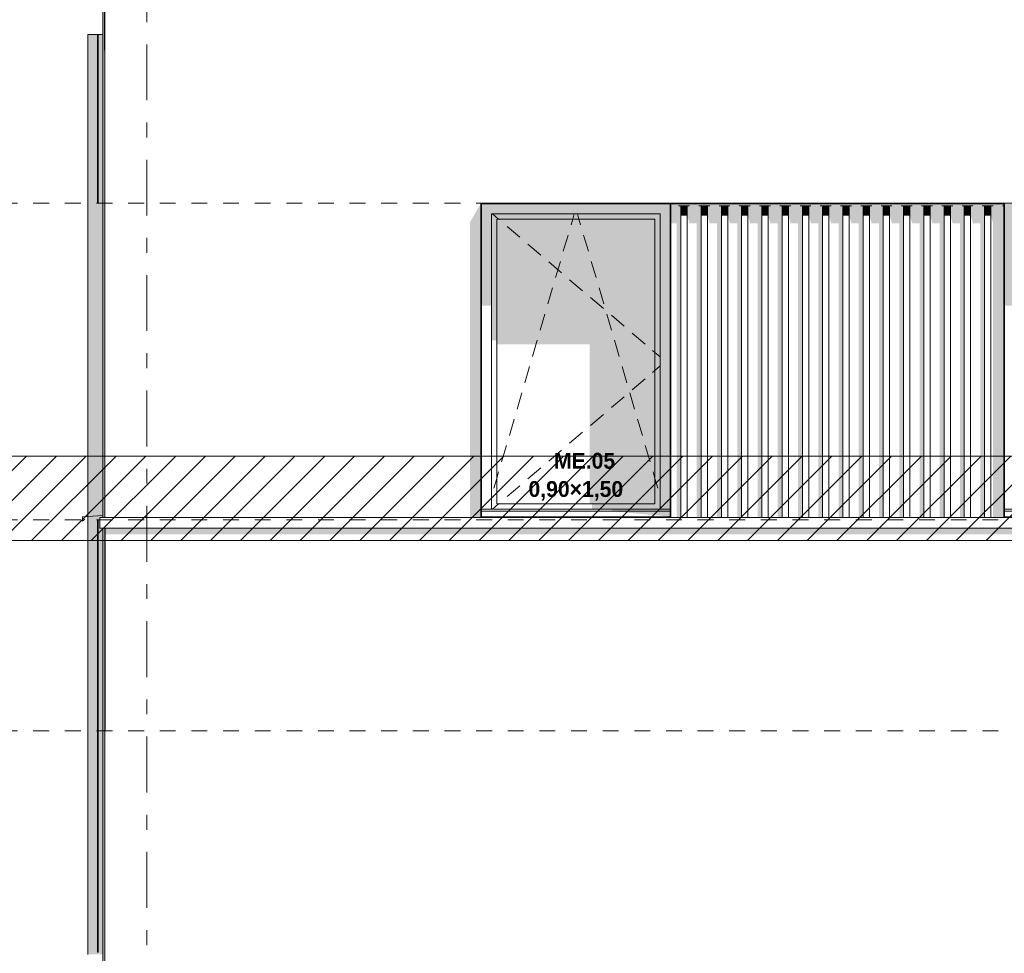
# Model space of a CAD drawing. Header units: millimetres. Extents: x -36476 to 2373, y -53000 to 10500.
# Tile 14 of 35: x -27839 to -23171, y 2505 to 6930. Entities that reach past the tile are written whole.
import ezdxf
from ezdxf.enums import TextEntityAlignment as Align

# ---------------------------------------------------------------- set-up
doc = ezdxf.new("R2010")
doc.units = ezdxf.units.MM
doc.header["$MEASUREMENT"] = 0
doc.linetypes.add('_TIRET COURT 1', pattern=[150, 75, -75])
doc.linetypes.add('Axe', pattern=[546.805537, 264.583325, -105.833328, 70.555556, -105.833328])
for name, color, linetype in [('Nouveau_0', 7, 'Continuous'), ('Nouveau_2D - Dessin général', 7, 'Continuous'), ('Nouveau_2D - Etiquettes 50ème', 7, 'Continuous'), ('Nouveau__Constr - Poutres', 7, 'Continuous'), ('Nouveau__Grille structurelle (axe_trame)', 7, 'Continuous'), ('Nouveau__Murs ext - Bardages', 7, 'Continuous'), ('Nouveau__Murs ext - Périphériques', 7, 'Continuous'), ('Nouveau_Exter - Equipements_Mobiliers', 7, 'Continuous'), ('Nouveau_Fenêtres Archicad', 7, 'Continuous')]:
    doc.layers.add(name, color=color, linetype=linetype)
doc.styles.add('STYLE_GENERE_1', font='arial.ttf')
doc.styles.add('STYLE_GENERE_3', font='GOTHIC.TTF')

# ---------------------------------------------------------------- blocks, each defined once
blk = doc.blocks.new('Élément de coupe_5')
at = {"layer": 'Nouveau__Murs ext - Périphériques', "color": 7, "linetype": 'Continuous', "lineweight": 5}
for p, q in [((-27435.6, 0), (-27435.6, 3560)), ((-27395.6, 0), (-27435.6, 0))]:
    blk.add_line(p, q, dxfattribs=at)
blk = doc.blocks.new('Élément de coupe_7')
at = {"layer": 'Nouveau__Murs ext - Périphériques', "linetype": 'Continuous', "lineweight": 13}
blk.add_hatch(color=7, dxfattribs=at).paths.add_polyline_path([(-10779.6, 4520), (-27435.6, 4520), (-27435.6, 4490.7), (-10779.6, 4490.7)])
at = {"layer": 'Nouveau__Murs ext - Périphériques', "color": 7, "linetype": 'Continuous', "lineweight": 30}
blk.add_line((-27435.6, 4520), (-27435.6, 3560), dxfattribs=at)
blk = doc.blocks.new('Élément de coupe_8')
at = {"layer": 'Nouveau__Murs ext - Périphériques', "linetype": 'Continuous', "lineweight": 13}
for points in [[(-25652.2, 6060), (-25704.7, 5968.4), (-25704.7, 4570), (-25652.2, 4570)], [(-24752.2, 5965.4), (-24724.6, 5965.4), (-24724.6, 4570), (-24715.1, 4570), (-24715.1, 6047.1), (-24663.5, 6047.1), (-24663.5, 5965.4), (-24628.6, 5965.4), (-24628.6, 4570), (-24619.1, 4570), (-24619.1, 6047.1), (-24567.5, 6047.1), (-24567.5, 5965.4), (-24532.6, 5965.4), (-24532.6, 4570), (-24523.1, 4570), (-24523.1, 6047.1), (-24471.5, 6047.1), (-24471.5, 5965.4), (-24436.6, 5965.4), (-24436.6, 4570), (-24427.1, 4570), (-24427.1, 6047.1), (-24375.5, 6047.1), (-24375.5, 5965.4), (-24340.6, 5965.4), (-24340.6, 4570), (-24331.1, 4570), (-24331.1, 6047.1), (-24279.5, 6047.1), (-24279.5, 5965.4), (-24244.6, 5965.4), (-24244.6, 4570), (-24235.1, 4570), (-24235.1, 6047.1), (-24183.5, 6047.1), (-24183.5, 5965.4), (-24148.6, 5965.4), (-24148.6, 4570), (-24139.1, 4570), (-24139.1, 6047.1), (-24087.5, 6047.1), (-24087.5, 5965.4), (-24052.6, 5965.4), (-24052.6, 4570), (-24043.1, 4570), (-24043.1, 6047.1), (-23991.5, 6047.1), (-23991.5, 5965.4), (-23956.6, 5965.4), (-23956.6, 4570), (-23947.1, 4570), (-23947.1, 6047.1), (-23895.5, 6047.1), (-23895.5, 5965.4), (-23860.6, 5965.4), (-23860.6, 4570), (-23851.1, 4570), (-23851.1, 6047.1), (-23799.5, 6047.1), (-23799.5, 5965.4), (-23764.6, 5965.4), (-23764.6, 4570), (-23755.1, 4570), (-23755.1, 6047.1), (-23703.5, 6047.1), (-23703.5, 5965.4), (-23668.6, 5965.4), (-23668.6, 4570), (-23659.1, 4570), (-23659.1, 6047.1), (-23607.5, 6047.1), (-23607.5, 5965.4), (-23572.6, 5965.4), (-23572.6, 4570), (-23563.1, 4570), (-23563.1, 6047.1), (-23511.5, 6047.1), (-23511.5, 5965.4), (-23476.6, 5965.4), (-23476.6, 4570), (-23467.1, 4570), (-23467.1, 6047.1), (-23415.5, 6047.1), (-23415.5, 5965.4), (-23380.6, 5965.4), (-23380.6, 4570), (-23371.1, 4570), (-23371.1, 6047.1), (-23319.5, 6047.1), (-23319.5, 5965.4), (-23284.6, 5965.4), (-23284.6, 4570), (-23275.1, 4570), (-23275.1, 6047.1), (-23223.5, 6047.1), (-23223.5, 4570), (-23179.1, 4570), (-23179.1, 6047.1), (-23172.2, 6047.1), (-23172.2, 6057), (-24752.2, 6057)]]:
    blk.add_hatch(color=7, dxfattribs=at).paths.add_polyline_path(points)
at = {"layer": 'Nouveau__Murs ext - Périphériques', "color": 7, "linetype": 'Continuous', "lineweight": 5}
blk.add_line((-27435.6, 6785.2), (-27435.6, 4570), dxfattribs=at)
blk = doc.blocks.new('Élément de coupe_10')
at = {"layer": 'Nouveau__Murs ext - Périphériques', "linetype": 'Continuous', "lineweight": 13}
blk.add_hatch(color=7, dxfattribs=at).paths.add_polyline_path([(-27427.8, 8188.3), (-27395.6, 8188.3), (-27395.6, 8220), (-27427.8, 8220)])
at = {"layer": 'Nouveau__Murs ext - Périphériques', "color": 7, "linetype": 'Continuous', "lineweight": 30}
for p, q in [((-27435.6, 8220), (-27409.6, 8220)), ((-27435.6, 6785.2), (-27435.6, 8220))]:
    blk.add_line(p, q, dxfattribs=at)
blk = doc.blocks.new('Élément de coupe_12')
at = {"layer": 'Nouveau__Constr - Poutres', "color": 7, "linetype": 'Continuous', "lineweight": 13}
for p, q in [((-27459.6, 4570), (-10755.6, 4570)), ((-27459.6, 4570), (-27459.6, 4520)), ((-27459.6, 4520), (-10755.6, 4520))]:
    blk.add_line(p, q, dxfattribs=at)
blk = doc.blocks.new('Élément de coupe_14')
at = {"layer": 'Nouveau_Fenêtres Archicad', "color": 7, "linetype": 'Continuous', "lineweight": 13}
for p, q in [((-27515.6, 4575), (-27540.6, 4573.4)), ((-27445.6, 4579.4), (-27515.6, 4575)), ((-27540.6, 4573.4), (-27540.6, 4553.4)), ((-27540.6, 4553.4), (-27530.6, 4563.4))]:
    blk.add_line(p, q, dxfattribs=at)
blk = doc.blocks.new('Élément de coupe_15')
at = {"layer": 'Nouveau_Fenêtres Archicad', "linetype": 'Continuous', "lineweight": 13}
for points in [[(-24755.2, 6057), (-25649.2, 6057), (-25649.2, 6010), (-25602.2, 6010), (-24802.2, 6010), (-24755.2, 6010)], [(-25602.2, 6010), (-25649.2, 6010), (-25649.2, 5574.8), (-25602.2, 5574.8)], [(-24802.2, 6010), (-25602.2, 6010), (-25602.2, 5985), (-25577.2, 5985), (-24827.2, 5985), (-24802.2, 5985)], [(-25602.2, 5985), (-25602.2, 5410), (-25577.2, 5410), (-25577.2, 5985)], [(-25577.2, 5391.7), (-25136.8, 5391.7), (-25136.8, 4635), (-24827.2, 4635), (-24827.2, 5985), (-25577.2, 5985)], [(-24827.2, 5985), (-24827.2, 4635), (-24802.2, 4635), (-24802.2, 5985)], [(-24802.2, 6010), (-24802.2, 4610), (-24755.2, 4610), (-24755.2, 6010)], [(-24802.2, 4635), (-25126.3, 4635), (-25126.3, 4610), (-24802.2, 4610)], [(-25031.1, 4610), (-25031.1, 4600), (-24755.2, 4600), (-24755.2, 4610)], [(-24755.2, 4575.3), (-24755.2, 4600), (-25031.1, 4600)]]:
    blk.add_hatch(color=7, dxfattribs=at).paths.add_polyline_path(points)
at = {"layer": 'Nouveau_Fenêtres Archicad', "color": 7, "linetype": 'Continuous', "lineweight": 13}
for p, q in [((-25602.2, 6010), (-25602.2, 4610)), ((-24802.2, 6010), (-25602.2, 6010)), ((-25597.9, 6010), (-25568.6, 5985)), ((-25577.2, 5985), (-25577.2, 4635)), ((-24827.2, 5985), (-25577.2, 5985)), ((-25568.6, 5985), (-25566.4, 5983.1)), ((-25224.7, 5958.2), (-25216.9, 5985)), ((-25216.9, 5985), (-25209.6, 6010)), ((-25187.6, 5985), (-25194.9, 6010)), ((-25179.7, 5958.2), (-25187.6, 5985)), ((-24827.2, 4635), (-24827.2, 5985)), ((-24802.2, 4610), (-24802.2, 6010)), ((-25528.3, 5950.6), (-25467.4, 5898.7)), ((-25225, 5957.3), (-25224.7, 5958.2)), ((-25179.4, 5957.3), (-25179.7, 5958.2)), ((-25261.6, 5832.5), (-25239.1, 5909.3)), ((-25142.9, 5832.5), (-25165.4, 5909.3)), ((-25429.4, 5866.3), (-25368.5, 5814.4)), ((-25330.5, 5781.9), (-25269.6, 5730)), ((-25298.1, 5707.8), (-25275.6, 5784.5)), ((-25106.3, 5707.8), (-25128.8, 5784.5)), ((-25231.6, 5697.5), (-25170.7, 5645.6)), ((-25334.7, 5583), (-25312.2, 5659.8)), ((-25069.7, 5583), (-25092.2, 5659.8)), ((-25132.7, 5613.2), (-25071.8, 5561.3)), ((-25371.3, 5458.3), (-25348.8, 5535)), ((-25033.2, 5458.3), (-25055.7, 5535)), ((-25033.8, 5528.8), (-24972.9, 5476.9)), ((-24934.9, 5444.5), (-24874, 5392.5)), ((-25407.8, 5333.5), (-25385.3, 5410.3)), ((-24996.6, 5333.5), (-25019.1, 5410.3)), ((-24838.1, 5361.9), (-24827.2, 5352.6)), ((-24827.2, 5352.6), (-24802.2, 5331.3)), ((-25444.4, 5208.8), (-25421.9, 5285.5)), ((-24960, 5208.8), (-24982.5, 5285.5)), ((-24827.2, 5267.4), (-24802.2, 5288.7)), ((-24838.1, 5258.1), (-24827.2, 5267.4)), ((-24934.9, 5175.5), (-24874, 5227.5)), ((-25481, 5084), (-25458.5, 5160.8)), ((-25033.8, 5091.2), (-24972.9, 5143.1)), ((-24923.5, 5084), (-24946, 5160.8)), ((-25132.7, 5006.8), (-25071.8, 5058.7)), ((-25517.5, 4959.3), (-25495, 5036)), ((-24886.9, 4959.3), (-24909.4, 5036)), ((-25231.6, 4922.5), (-25170.7, 4974.4)), ((-25554.1, 4834.5), (-25531.6, 4911.3)), ((-24850.4, 4834.5), (-24872.9, 4911.3)), ((-25330.5, 4838.1), (-25269.6, 4890)), ((-25577.2, 4755.6), (-25568.2, 4786.5)), ((-25429.4, 4753.7), (-25368.5, 4805.6)), ((-24827.2, 4755.6), (-24836.3, 4786.5)), ((-25590.7, 4709.8), (-25577.2, 4755.6)), ((-25528.3, 4669.4), (-25467.4, 4721.3)), ((-24813.8, 4709.8), (-24827.2, 4755.6)), ((-25597.9, 4610), (-25568.6, 4635)), ((-25577.2, 4635), (-24827.2, 4635)), ((-25568.6, 4635), (-25566.4, 4636.9)), ((-25652.2, 4575.3), (-25652.2, 4573.4)), ((-24755.2, 4610), (-25649.2, 4610)), ((-24755.2, 4600), (-25649.2, 4600)), ((-24752.2, 4575.3), (-24752.2, 4573.4)), ((-25652.2, 4573.4), (-25652.2, 4570)), ((-24752.2, 4573.4), (-25652.2, 4573.4)), ((-24752.2, 4573.4), (-24752.2, 4570))]:
    blk.add_line(p, q, dxfattribs=at)
blk = doc.blocks.new('Élément de coupe_21')
at = {"layer": 'Nouveau_Fenêtres Archicad', "linetype": 'Continuous', "lineweight": 13}
for points in [[(-23169.2, 6010), (-23122.2, 6010), (-22322.2, 6010), (-22275.2, 6010), (-22275.2, 6057), (-23169.2, 6057)], [(-23122.2, 6010), (-23169.2, 6010), (-23169.2, 5574.8), (-23122.2, 5574.8)], [(-22322.2, 6010), (-23122.2, 6010), (-23122.2, 5985), (-23097.2, 5985), (-22347.2, 5985), (-22322.2, 5985)], [(-23122.2, 5985), (-23122.2, 5410), (-23097.2, 5410), (-23097.2, 5985)], [(-22347.2, 5985), (-23097.2, 5985), (-23097.2, 5391.7), (-22656.8, 5391.7), (-22656.8, 4635), (-22347.2, 4635)], [(-22347.2, 5985), (-22347.2, 4635), (-22322.2, 4635), (-22322.2, 5985)], [(-22322.2, 6010), (-22322.2, 4610), (-22275.2, 4610), (-22275.2, 6010)], [(-22322.2, 4635), (-22646.3, 4635), (-22646.3, 4610), (-22322.2, 4610)], [(-22551.1, 4610), (-22551.1, 4600), (-22275.2, 4600), (-22275.2, 4610)], [(-22275.2, 4575.3), (-22275.2, 4600), (-22551.1, 4600)]]:
    blk.add_hatch(color=7, dxfattribs=at).paths.add_polyline_path(points)
at = {"layer": 'Nouveau_Fenêtres Archicad', "color": 7, "linetype": 'Continuous', "lineweight": 13}
for p, q in [((-23122.2, 6010), (-23122.2, 4610)), ((-22322.2, 6010), (-23122.2, 6010)), ((-23117.9, 6010), (-23088.6, 5985)), ((-23097.2, 5985), (-23097.2, 4635)), ((-22347.2, 5985), (-23097.2, 5985)), ((-23088.6, 5985), (-23086.4, 5983.1)), ((-22744.7, 5958.2), (-22736.9, 5985)), ((-22736.9, 5985), (-22729.6, 6010)), ((-22707.6, 5985), (-22714.9, 6010)), ((-22699.7, 5958.2), (-22707.6, 5985)), ((-22347.2, 4635), (-22347.2, 5985)), ((-22322.2, 4610), (-22322.2, 6010)), ((-23048.3, 5950.6), (-22987.4, 5898.7)), ((-22745, 5957.3), (-22744.7, 5958.2)), ((-22699.4, 5957.3), (-22699.7, 5958.2)), ((-22781.6, 5832.5), (-22759.1, 5909.3)), ((-22662.9, 5832.5), (-22685.4, 5909.3)), ((-22949.4, 5866.3), (-22888.5, 5814.4)), ((-22850.5, 5781.9), (-22789.6, 5730)), ((-22818.1, 5707.8), (-22795.6, 5784.5)), ((-22626.3, 5707.8), (-22648.8, 5784.5)), ((-22751.6, 5697.5), (-22690.7, 5645.6)), ((-22854.7, 5583), (-22832.2, 5659.8)), ((-22589.7, 5583), (-22612.2, 5659.8)), ((-22652.7, 5613.2), (-22591.8, 5561.3)), ((-22891.3, 5458.3), (-22868.8, 5535)), ((-22553.2, 5458.3), (-22575.7, 5535)), ((-22553.8, 5528.8), (-22492.9, 5476.9)), ((-22454.9, 5444.5), (-22394, 5392.5)), ((-22927.8, 5333.5), (-22905.3, 5410.3)), ((-22516.6, 5333.5), (-22539.1, 5410.3)), ((-22358.1, 5361.9), (-22347.2, 5352.6)), ((-22347.2, 5352.6), (-22322.2, 5331.3)), ((-22964.4, 5208.8), (-22941.9, 5285.5)), ((-22480, 5208.8), (-22502.5, 5285.5)), ((-22347.2, 5267.4), (-22322.2, 5288.7)), ((-22358.1, 5258.1), (-22347.2, 5267.4)), ((-22454.9, 5175.5), (-22394, 5227.5)), ((-23001, 5084), (-22978.5, 5160.8)), ((-22553.8, 5091.2), (-22492.9, 5143.1)), ((-22443.5, 5084), (-22466, 5160.8)), ((-22652.7, 5006.8), (-22591.8, 5058.7)), ((-23037.5, 4959.3), (-23015, 5036)), ((-22406.9, 4959.3), (-22429.4, 5036)), ((-22751.6, 4922.5), (-22690.7, 4974.4)), ((-23074.1, 4834.5), (-23051.6, 4911.3)), ((-22370.4, 4834.5), (-22392.9, 4911.3)), ((-22850.5, 4838.1), (-22789.6, 4890)), ((-23097.2, 4755.6), (-23088.2, 4786.5)), ((-22949.4, 4753.7), (-22888.5, 4805.6)), ((-22347.2, 4755.6), (-22356.3, 4786.5)), ((-23110.7, 4709.8), (-23097.2, 4755.6)), ((-23048.3, 4669.4), (-22987.4, 4721.3)), ((-22333.8, 4709.8), (-22347.2, 4755.6)), ((-23117.9, 4610), (-23088.6, 4635)), ((-23097.2, 4635), (-22347.2, 4635)), ((-23088.6, 4635), (-23086.4, 4636.9)), ((-23172.2, 4575.3), (-23172.2, 4573.4)), ((-22275.2, 4610), (-23169.2, 4610)), ((-22275.2, 4600), (-23169.2, 4600)), ((-22272.2, 4575.3), (-22272.2, 4573.4)), ((-23172.2, 4573.4), (-23172.2, 4570)), ((-22272.2, 4573.4), (-23172.2, 4573.4)), ((-22272.2, 4573.4), (-22272.2, 4570))]:
    blk.add_line(p, q, dxfattribs=at)
blk = doc.blocks.new('Élément de coupe_67')
at = {"layer": 'Nouveau__Murs ext - Bardages', "color": 7, "linetype": 'Continuous', "lineweight": 13}
for p, q in [((-25652.2, 6060), (-25652.2, 6057)), ((-25652.2, 6060), (-19792.2, 6060)), ((-25649.2, 6057), (-24755.2, 6057)), ((-24752.2, 6057), (-23172.2, 6057))]:
    blk.add_line(p, q, dxfattribs=at)
blk = doc.blocks.new('Élément de coupe_68')
at = {"layer": 'Nouveau__Murs ext - Bardages', "color": 7, "linetype": 'Continuous', "lineweight": 13}
for p, q in [((-25652.2, 6057), (-25649.2, 6057)), ((-25652.2, 4575.3), (-25652.2, 6057)), ((-25649.2, 4575.3), (-25649.2, 6057))]:
    blk.add_line(p, q, dxfattribs=at)
blk = doc.blocks.new('Élément de coupe_69')
at = {"layer": 'Nouveau__Murs ext - Bardages', "color": 7, "linetype": 'Continuous', "lineweight": 13}
for p, q in [((-24755.2, 6057), (-24752.2, 6057)), ((-24755.2, 4575.3), (-24755.2, 6057)), ((-24752.2, 4575.3), (-24752.2, 6057))]:
    blk.add_line(p, q, dxfattribs=at)
blk = doc.blocks.new('Élément de coupe_70')
at = {"layer": 'Nouveau__Murs ext - Bardages', "color": 7, "linetype": 'Continuous', "lineweight": 13}
for p, q in [((-23172.2, 6057), (-23169.2, 6057)), ((-23172.2, 4575.3), (-23172.2, 6057)), ((-23169.2, 4575.3), (-23169.2, 6057))]:
    blk.add_line(p, q, dxfattribs=at)
blk = doc.blocks.new('Élément de coupe_74')
at = {"layer": 'Nouveau__Murs ext - Bardages', "linetype": 'Continuous', "lineweight": 13}
for points in [[(-24715.1, 6047.1), (-24715.1, 4570), (-24704.3, 4570), (-24704.3, 6047.1)], [(-24674.3, 6047.1), (-24704.3, 6047.1), (-24704.3, 6000.8), (-24674.3, 6000.8)], [(-24674.3, 6000.8), (-24663.5, 5965.4), (-24663.5, 6047.1), (-24674.3, 6047.1)], [(-24619.1, 6047.1), (-24619.1, 4570), (-24608.3, 4570), (-24608.3, 6047.1)], [(-24578.3, 6047.1), (-24608.3, 6047.1), (-24608.3, 6000.8), (-24578.3, 6000.8)], [(-24567.5, 6047.1), (-24578.3, 6047.1), (-24578.3, 6000.8), (-24567.5, 5965.4)], [(-24523.1, 6047.1), (-24523.1, 4570), (-24512.3, 4570), (-24512.3, 6047.1)], [(-24512.3, 6000.8), (-24482.3, 6000.8), (-24482.3, 6047.1), (-24512.3, 6047.1)], [(-24482.3, 6000.8), (-24471.5, 5965.4), (-24471.5, 6047.1), (-24482.3, 6047.1)], [(-24427.1, 6047.1), (-24427.1, 4570), (-24416.3, 4570), (-24416.3, 6047.1)], [(-24386.3, 6047.1), (-24416.3, 6047.1), (-24416.3, 6000.8), (-24386.3, 6000.8)], [(-24386.3, 6000.8), (-24375.5, 5965.4), (-24375.5, 6047.1), (-24386.3, 6047.1)], [(-24331.1, 6047.1), (-24331.1, 4570), (-24320.3, 4570), (-24320.3, 6047.1)], [(-24290.3, 6047.1), (-24320.3, 6047.1), (-24320.3, 6000.8), (-24290.3, 6000.8)], [(-24279.5, 6047.1), (-24290.3, 6047.1), (-24290.3, 6000.8), (-24279.5, 5965.4)], [(-24235.1, 6047.1), (-24235.1, 4570), (-24224.3, 4570), (-24224.3, 6047.1)], [(-24224.3, 6000.8), (-24194.3, 6000.8), (-24194.3, 6047.1), (-24224.3, 6047.1)], [(-24183.5, 6047.1), (-24194.3, 6047.1), (-24194.3, 6000.8), (-24183.5, 5965.4)], [(-24139.1, 6047.1), (-24139.1, 4570), (-24128.3, 4570), (-24128.3, 6047.1)], [(-24098.3, 6047.1), (-24128.3, 6047.1), (-24128.3, 6000.8), (-24098.3, 6000.8)], [(-24098.3, 6000.8), (-24087.5, 5965.4), (-24087.5, 6047.1), (-24098.3, 6047.1)], [(-24043.1, 6047.1), (-24043.1, 4570), (-24032.3, 4570), (-24032.3, 6047.1)], [(-24032.3, 6047.1), (-24032.3, 6000.8), (-24002.3, 6000.8), (-24002.3, 6047.1)], [(-24002.3, 6047.1), (-24002.3, 6000.8), (-23991.5, 5965.4), (-23991.5, 6047.1)], [(-23947.1, 6047.1), (-23947.1, 4570), (-23936.3, 4570), (-23936.3, 6047.1)], [(-23936.3, 6047.1), (-23936.3, 6000.8), (-23906.3, 6000.8), (-23906.3, 6047.1)], [(-23906.3, 6047.1), (-23906.3, 6000.8), (-23895.5, 5965.4), (-23895.5, 6047.1)], [(-23851.1, 6047.1), (-23851.1, 4570), (-23840.3, 4570), (-23840.3, 6047.1)], [(-23840.3, 6047.1), (-23840.3, 6000.8), (-23810.3, 6000.8), (-23810.3, 6047.1)], [(-23810.3, 6047.1), (-23810.3, 6000.8), (-23799.5, 5965.4), (-23799.5, 6047.1)], [(-23755.1, 6047.1), (-23755.1, 4570), (-23744.3, 4570), (-23744.3, 6047.1)], [(-23744.3, 6047.1), (-23744.3, 6000.8), (-23714.3, 6000.8), (-23714.3, 6047.1)], [(-23714.3, 6047.1), (-23714.3, 6000.8), (-23703.5, 5965.4), (-23703.5, 6047.1)], [(-23659.1, 6047.1), (-23659.1, 4570), (-23648.3, 4570), (-23648.3, 6047.1)], [(-23648.3, 6047.1), (-23648.3, 6000.8), (-23618.3, 6000.8), (-23618.3, 6047.1)], [(-23618.3, 6047.1), (-23618.3, 6000.8), (-23607.5, 5965.4), (-23607.5, 6047.1)], [(-23563.1, 6047.1), (-23563.1, 4570), (-23552.3, 4570), (-23552.3, 6047.1)], [(-23552.3, 6047.1), (-23552.3, 6000.8), (-23522.3, 6000.8), (-23522.3, 6047.1)], [(-23522.3, 6047.1), (-23522.3, 6000.8), (-23511.5, 5965.4), (-23511.5, 6047.1)], [(-23467.1, 6047.1), (-23467.1, 4570), (-23456.3, 4570), (-23456.3, 6047.1)], [(-23456.3, 6047.1), (-23456.3, 6000.8), (-23426.3, 6000.8), (-23426.3, 6047.1)], [(-23426.3, 6047.1), (-23426.3, 6000.8), (-23415.5, 5965.4), (-23415.5, 6047.1)], [(-23371.1, 6047.1), (-23371.1, 4570), (-23360.3, 4570), (-23360.3, 6047.1)], [(-23360.3, 6047.1), (-23360.3, 6000.8), (-23330.3, 6000.8), (-23330.3, 6047.1)], [(-23319.5, 6047.1), (-23330.3, 6047.1), (-23330.3, 6000.8), (-23319.5, 5965.4)], [(-23275.1, 6047.1), (-23275.1, 4570), (-23264.3, 4570), (-23264.3, 6047.1)], [(-23264.3, 6047.1), (-23264.3, 6000.8), (-23234.3, 6000.8), (-23234.3, 6047.1)], [(-23234.3, 6047.1), (-23234.3, 6000.8), (-23223.9, 5966.9), (-23223.9, 4570), (-23223.5, 4570), (-23223.5, 6047.1)], [(-23179.1, 6047.1), (-23179.1, 4570), (-23172.2, 4570), (-23172.2, 6047.1)]]:
    blk.add_hatch(color=7, dxfattribs=at).paths.add_polyline_path(points)
at = {"layer": 'Nouveau__Murs ext - Bardages', "color": 7, "linetype": 'Continuous', "lineweight": 13}
for p, q in [((-24715.1, 6047.1), (-24704.3, 6047.1)), ((-24704.3, 4570), (-24704.3, 6047.1)), ((-24704.3, 6047.1), (-24674.3, 6047.1)), ((-24674.3, 4570), (-24674.3, 6047.1)), ((-24674.3, 6047.1), (-24663.5, 6047.1)), ((-24619.1, 6047.1), (-24608.3, 6047.1)), ((-24608.3, 4570), (-24608.3, 6047.1)), ((-24608.3, 6047.1), (-24578.3, 6047.1)), ((-24578.3, 4570), (-24578.3, 6047.1)), ((-24578.3, 6047.1), (-24567.5, 6047.1)), ((-24523.1, 6047.1), (-24512.3, 6047.1)), ((-24512.3, 4570), (-24512.3, 6047.1)), ((-24512.3, 6047.1), (-24482.3, 6047.1)), ((-24482.3, 4570), (-24482.3, 6047.1)), ((-24482.3, 6047.1), (-24471.5, 6047.1)), ((-24427.1, 6047.1), (-24416.3, 6047.1)), ((-24416.3, 4570), (-24416.3, 6047.1)), ((-24416.3, 6047.1), (-24386.3, 6047.1)), ((-24386.3, 4570), (-24386.3, 6047.1)), ((-24386.3, 6047.1), (-24375.5, 6047.1)), ((-24331.1, 6047.1), (-24320.3, 6047.1)), ((-24320.3, 4570), (-24320.3, 6047.1)), ((-24320.3, 6047.1), (-24290.3, 6047.1)), ((-24290.3, 4570), (-24290.3, 6047.1)), ((-24290.3, 6047.1), (-24279.5, 6047.1)), ((-24235.1, 6047.1), (-24224.3, 6047.1)), ((-24224.3, 4570), (-24224.3, 6047.1)), ((-24224.3, 6047.1), (-24194.3, 6047.1)), ((-24194.3, 4570), (-24194.3, 6047.1)), ((-24194.3, 6047.1), (-24183.5, 6047.1)), ((-24139.1, 6047.1), (-24128.3, 6047.1)), ((-24128.3, 4570), (-24128.3, 6047.1)), ((-24128.3, 6047.1), (-24098.3, 6047.1)), ((-24098.3, 4570), (-24098.3, 6047.1)), ((-24098.3, 6047.1), (-24087.5, 6047.1)), ((-24043.1, 6047.1), (-24032.3, 6047.1)), ((-24032.3, 4570), (-24032.3, 6047.1)), ((-24032.3, 6047.1), (-24002.3, 6047.1)), ((-24002.3, 4570), (-24002.3, 6047.1)), ((-24002.3, 6047.1), (-23991.5, 6047.1)), ((-23947.1, 6047.1), (-23936.3, 6047.1)), ((-23936.3, 4570), (-23936.3, 6047.1)), ((-23936.3, 6047.1), (-23906.3, 6047.1)), ((-23906.3, 4570), (-23906.3, 6047.1)), ((-23906.3, 6047.1), (-23895.5, 6047.1)), ((-23851.1, 6047.1), (-23840.3, 6047.1)), ((-23840.3, 4570), (-23840.3, 6047.1)), ((-23840.3, 6047.1), (-23810.3, 6047.1)), ((-23810.3, 4570), (-23810.3, 6047.1)), ((-23810.3, 6047.1), (-23799.5, 6047.1)), ((-23755.1, 6047.1), (-23744.3, 6047.1)), ((-23744.3, 4570), (-23744.3, 6047.1)), ((-23744.3, 6047.1), (-23714.3, 6047.1)), ((-23714.3, 4570), (-23714.3, 6047.1)), ((-23714.3, 6047.1), (-23703.5, 6047.1)), ((-23659.1, 6047.1), (-23648.3, 6047.1)), ((-23648.3, 4570), (-23648.3, 6047.1)), ((-23648.3, 6047.1), (-23618.3, 6047.1)), ((-23618.3, 4570), (-23618.3, 6047.1)), ((-23618.3, 6047.1), (-23607.5, 6047.1)), ((-23563.1, 6047.1), (-23552.3, 6047.1)), ((-23552.3, 4570), (-23552.3, 6047.1)), ((-23552.3, 6047.1), (-23522.3, 6047.1)), ((-23522.3, 4570), (-23522.3, 6047.1)), ((-23522.3, 6047.1), (-23511.5, 6047.1)), ((-23467.1, 6047.1), (-23456.3, 6047.1)), ((-23456.3, 4570), (-23456.3, 6047.1)), ((-23456.3, 6047.1), (-23426.3, 6047.1)), ((-23426.3, 4570), (-23426.3, 6047.1)), ((-23426.3, 6047.1), (-23415.5, 6047.1)), ((-23371.1, 6047.1), (-23360.3, 6047.1)), ((-23360.3, 4570), (-23360.3, 6047.1)), ((-23360.3, 6047.1), (-23330.3, 6047.1)), ((-23330.3, 4570), (-23330.3, 6047.1)), ((-23330.3, 6047.1), (-23319.5, 6047.1)), ((-23275.1, 6047.1), (-23264.3, 6047.1)), ((-23264.3, 4570), (-23264.3, 6047.1)), ((-23264.3, 6047.1), (-23234.3, 6047.1)), ((-23234.3, 4570), (-23234.3, 6047.1)), ((-23234.3, 6047.1), (-23223.5, 6047.1)), ((-23179.1, 6047.1), (-23172.2, 6047.1))]:
    blk.add_line(p, q, dxfattribs=at)
blk = doc.blocks.new('Élément de coupe_112')
at = {"layer": 'Nouveau__Murs ext - Bardages', "linetype": 'Continuous', "lineweight": 13}
blk.add_hatch(color=7, dxfattribs=at).paths.add_polyline_path([(-27467.6, 2510), (-27467.6, 4560), (-27469.6, 4560), (-27469.6, 2510)])
at = {"layer": 'Nouveau__Murs ext - Bardages', "color": 7, "linetype": 'Continuous', "lineweight": 13}
for p, q in [((-27469.6, 4560), (-27469.6, 2510)), ((-27469.6, 4560), (-27467.6, 4560)), ((-27467.6, 2510), (-27467.6, 4560)), ((-27469.6, 2510), (-27467.6, 2510))]:
    blk.add_line(p, q, dxfattribs=at)
blk = doc.blocks.new('Élément de coupe_113')
at = {"layer": 'Nouveau__Murs ext - Bardages', "linetype": 'Continuous', "lineweight": 13}
blk.add_hatch(color=7, dxfattribs=at).paths.add_polyline_path([(-27467.6, 6060), (-27467.6, 6860), (-27469.6, 6860), (-27469.6, 6060)])
at = {"layer": 'Nouveau__Murs ext - Bardages', "color": 7, "linetype": 'Continuous', "lineweight": 13}
for p, q in [((-27469.6, 6860), (-27469.6, 6060)), ((-27467.6, 6060), (-27467.6, 6860)), ((-27469.6, 6060), (-27467.6, 6060))]:
    blk.add_line(p, q, dxfattribs=at)
blk = doc.blocks.new('Élément de coupe_114')
at = {"layer": 'Nouveau__Murs ext - Bardages', "linetype": 'Continuous', "lineweight": 13}
for points in [[(-27515.6, 6857), (-27469.6, 6857), (-27469.6, 6860), (-27515.6, 6860)], [(-27467.6, 6860), (-27467.6, 6857), (-27445.6, 6857), (-27445.6, 6860)]]:
    blk.add_hatch(color=7, dxfattribs=at).paths.add_polyline_path(points)
at = {"layer": 'Nouveau__Murs ext - Bardages', "color": 7, "linetype": 'Continuous', "lineweight": 13}
for p, q in [((-27515.6, 6860), (-27445.6, 6860)), ((-27515.6, 6857), (-27515.6, 6860))]:
    blk.add_line(p, q, dxfattribs=at)
blk = doc.blocks.new('Élément de coupe_115')
at = {"layer": 'Nouveau__Murs ext - Bardages', "linetype": 'Continuous', "lineweight": 13}
h = blk.add_hatch(color=7, dxfattribs=at)
h.paths.add_polyline_path([(-27469.6, 6857), (-27515.6, 6857), (-27515.6, 2500), (-27445.6, 2500), (-27445.6, 4520), (-27459.6, 4520), (-27459.6, 4570), (-27445.6, 4570), (-27445.6, 6857), (-27467.6, 6857), (-27467.6, 6060), (-27469.6, 6060)])
h.paths.add_polyline_path([(-27467.6, 2510), (-27469.6, 2510), (-27469.6, 4560), (-27467.6, 4560)], flags=0)
at = {"layer": 'Nouveau__Murs ext - Bardages', "color": 7, "linetype": 'Continuous', "lineweight": 13}
blk.add_line((-27515.6, 2500), (-27515.6, 6857), dxfattribs=at)
blk = doc.blocks.new('Élément de coupe_228')
at = {"layer": 'Nouveau_Exter - Equipements_Mobiliers', "linetype": 'Continuous', "lineweight": 13}
blk.add_hatch(color=7, dxfattribs=at).paths.add_polyline_path([(-27445.6, 4570), (-27435.6, 4570), (-27435.6, 8220), (-27438.2, 8220), (-27445.6, 8207.2)])
at = {"layer": 'Nouveau_Exter - Equipements_Mobiliers', "color": 7, "linetype": 'Continuous', "lineweight": 13}
for p, q in [((-27435.6, 8220), (-27445.6, 8220)), ((-27445.6, 8220), (-27445.6, 4570))]:
    blk.add_line(p, q, dxfattribs=at)
blk = doc.blocks.new('Élément de coupe_229')
at = {"layer": 'Nouveau_Exter - Equipements_Mobiliers', "linetype": 'Continuous', "lineweight": 13}
blk.add_hatch(color=7, dxfattribs=at).paths.add_polyline_path([(-27445.6, 0), (-27435.6, 0), (-27435.6, 3560), (-27435.6, 4520), (-27445.6, 4520)])
at = {"layer": 'Nouveau_Exter - Equipements_Mobiliers', "color": 7, "linetype": 'Continuous', "lineweight": 13}
for p in [(-27445.6, 4520), (-27435.6, 0)]:
    blk.add_line(p, (-27445.6, 0), dxfattribs=at)
blk = doc.blocks.new('Marque grille standard[1]', base_point=(-27235.6, 10000))
at = {"layer": 'Nouveau__Grille structurelle (axe_trame)', "color": 1, "linetype": 'Axe', "lineweight": 20}
blk.add_line((-27235.6, 9000), (-27235.6, -3000), dxfattribs=at)
at = {"layer": 'Nouveau__Grille structurelle (axe_trame)', "color": 7, "lineweight": 13, "style": 'STYLE_GENERE_1'}
for tag, p in [('AC_MarkerText_1_0', (-27235.6, 10337.5)), ('AC_MarkerText_1_1', (-27235.6, -4162.5))]:
    blk.add_attdef(tag, text='', height=175, rotation=360, dxfattribs=at).set_placement(p, align=Align.TOP_CENTER)

msp = doc.modelspace()

# ---------------------------------------------------------------- hatches: boundary and pattern name
at = {"layer": 'Nouveau_0', "linetype": 'Continuous', "lineweight": 0}
h = msp.add_hatch(dxfattribs=at)
h.set_pattern_fill('Blocs_maçonnerie', color=112, style=0, pattern_type=2)
h.set_pattern_definition([(45, (0, 0), (-70.71068, 70.71068), [])])
h.paths.add_polyline_path([(-28078.7, 4861.7), (-10394.7, 4861.7), (-10394.7, 4461.7), (-28078.7, 4461.7)])

# ---------------------------------------------------------------- linework, layer by layer
at = {"layer": 'Nouveau_0', "color": 112, "linetype": 'Continuous', "lineweight": 0, "flags": 128}
msp.add_lwpolyline([(-28078.7, 4861.7), (-10394.7, 4861.7), (-10394.7, 4461.7), (-28078.7, 4461.7)], close=True, dxfattribs=at)
at = {"layer": 'Nouveau_2D - Dessin général', "color": 7, "linetype": '_TIRET COURT 1', "lineweight": 13}
for p, q in [((-10749.6, 6060), (-28433.6, 6060)), ((-10749.6, 4560), (-29526.4, 4560)), ((-10749.6, 3560), (-29526.4, 3560))]:
    msp.add_line(p, q, dxfattribs=at)

# ---------------------------------------------------------------- block references
at = {"layer": 'Nouveau__Constr - Poutres', "lineweight": 0}
msp.add_blockref('Élément de coupe_12', (0, 0), dxfattribs=at)
at = {"layer": 'Nouveau__Grille structurelle (axe_trame)', "color": 7, "linetype": 'Continuous', "lineweight": 13}
msp.add_blockref('Marque grille standard[1]', (-27235.6, 10000), dxfattribs=at)
at = {"layer": 'Nouveau__Murs ext - Bardages', "lineweight": 0}
for name in ['Élément de coupe_114', 'Élément de coupe_115', 'Élément de coupe_113', 'Élément de coupe_67', 'Élément de coupe_68', 'Élément de coupe_69', 'Élément de coupe_74', 'Élément de coupe_70', 'Élément de coupe_112']:
    msp.add_blockref(name, (0, 0), dxfattribs=at)
at = {"layer": 'Nouveau__Murs ext - Périphériques', "lineweight": 0}
for name in ['Élément de coupe_10', 'Élément de coupe_8', 'Élément de coupe_7', 'Élément de coupe_5']:
    msp.add_blockref(name, (0, 0), dxfattribs=at)
at = {"layer": 'Nouveau_Exter - Equipements_Mobiliers', "lineweight": 0}
for name in ['Élément de coupe_228', 'Élément de coupe_229']:
    msp.add_blockref(name, (0, 0), dxfattribs=at)
at = {"layer": 'Nouveau_Fenêtres Archicad', "lineweight": 0}
for name in ['Élément de coupe_15', 'Élément de coupe_21', 'Élément de coupe_14']:
    msp.add_blockref(name, (0, 0), dxfattribs=at)

# ---------------------------------------------------------------- texts
at = {"layer": 'Nouveau_2D - Etiquettes 50ème', "color": 7, "linetype": 'Continuous', "lineweight": 13, "insert": (-25202.2, 4651.1), "char_height": 75, "attachment_point": 8, "line_spacing_factor": 1.071211, "style": 'STYLE_GENERE_3'}
msp.add_mtext('{\\fCentury Gothic|b1|i0|c0|p0;\\W2.97429; }{\\A1;\\fCentury Gothic|b1|i0|c0|p0;ME.05 }\\P{\\A1;\\fCentury Gothic|b1|i0|c0|p0;0,90×1,50}', dxfattribs=at)

doc.saveas('drawing.dxf')
